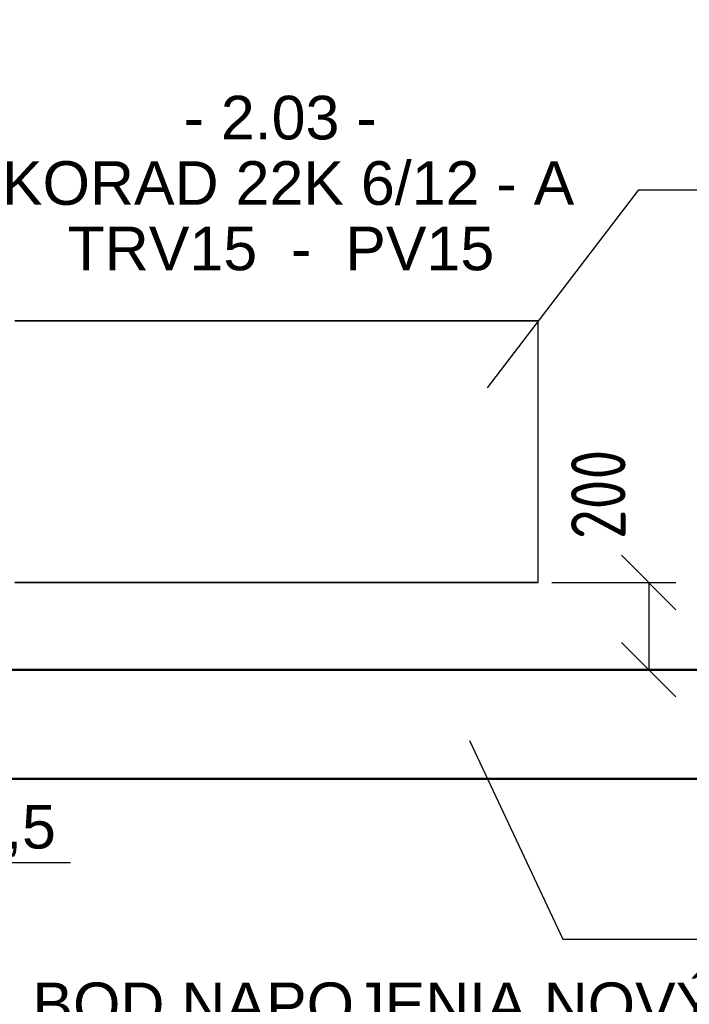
# Model space of a CAD drawing. Header units: millimetres. Extents: x 49721 to 99817, y 15126 to 82527.
# Tile 23 of 25: x 90548 to 92083, y 76314 to 78572. Entities that reach past the tile are written whole.
import ezdxf

# ---------------------------------------------------------------- set-up
doc = ezdxf.new("R2010")
doc.units = ezdxf.units.MM
doc.linetypes.add('ACAD_ISO03W100', pattern=[30, 12, -18])
doc.layers.get('Defpoints').update_dxf_attribs({"color": 2, "lineweight": 30})
doc.layers.add('2__NP___VYKUROVACIE_TELES_', color=3, linetype='Continuous', lineweight=30)
doc.layers.add('POLO_KY', color=7, linetype='Continuous')
doc.styles.add('ARIAL', font='arial.ttf')
doc.styles.add('Ras', font='isocpeur.ttf', dxfattribs={"width": 0.8})
doc.dimstyles.new('k_50', dxfattribs={"dimscale": 50, "dimtxt": 2.5, "dimasz": 2.5, "dimexe": 1.25, "dimexo": 0.625, "dimgap": 0.7, "dimtad": 1, "dimdec": 0, "dimtxsty": 'Ras', "dimblk": 'OBLIQUE', "dimcen": 2.5, "dimclrd": 256, "dimclre": 256, "dimclrt": 256, "dimadec": 0, "dimazin": 0, "dimtfac": 1, "dimtdec": 0, "dimtmove": 2, "dimatfit": 3, "dimfxl": 0, "dimlwd": -1, "dimlwe": -1, "dimarcsym": 0})

# ---------------------------------------------------------------- blocks, each defined once
blk = doc.blocks.new('_Oblique')
at = {"color": 0, "lineweight": -2}
blk.add_line((-0.5, -0.5), (0.5, 0.5), dxfattribs=at)
blk = doc.blocks.new('*D145')
for p, q in [((91768.2, 77281.4), (92052.6, 77281.4)), ((91990.1, 77281.4), (91990.1, 77081.4)), ((91925.9, 77081.4), (92052.6, 77081.4))]:
    blk.add_line(p, q)
at = {"layer": 'Defpoints', "color": 0}
for p in [(91737, 77281.4), (91894.7, 77081.4), (91990.1, 77081.4)]:
    blk.add_point(p, dxfattribs=at)
at = {"xscale": 125, "yscale": 125, "zscale": 125}
for p, rotation in [((91990.1, 77281.4), 90), ((91990.1, 77081.4), 270)]:
    blk.add_blockref('_Oblique', p, dxfattribs=dict(at, rotation=rotation))
at = {"insert": (91874.6, 77483.4), "char_height": 125, "attachment_point": 5, "rotation": 90, "style": 'Ras'}
blk.add_mtext('200', dxfattribs=at)

msp = doc.modelspace()

# ---------------------------------------------------------------- linework, layer by layer
for p, q in [((91967, 78182), (91619.5, 77727.8)), ((91967, 78182), (93877, 78182)), ((91579.6, 76919.2), (91793, 76463.7)), ((91793, 76463.7), (93913.2, 76463.7))]:
    msp.add_line(p, q)
at = {"linetype": 'Continuous', "lineweight": 50}
for p, q in [((90046.4, 77081.4), (92500.5, 77081.4)), ((90046.4, 76831.4), (92500.5, 76831.4))]:
    msp.add_line(p, q, dxfattribs=at)
at = {"color": 8, "linetype": 'ACAD_ISO03W100', "ltscale": 10}
msp.add_circle((91338, 77318.7), 2368.4, dxfattribs=at)
at = {"layer": '2__NP___VYKUROVACIE_TELES_', "color": 92}
for p, q in [((90559.5, 77881.4), (90559.5, 77881.4)), ((90594.5, 77881.4), (90594.5, 77881.4)), ((90629.5, 77881.4), (90629.5, 77881.4)), ((90664.5, 77881.4), (90664.5, 77881.4)), ((90699.5, 77881.4), (90699.5, 77881.4)), ((90734.5, 77881.4), (90734.5, 77881.4)), ((90769.5, 77881.4), (90769.5, 77881.4)), ((90804.5, 77881.4), (90804.5, 77881.4)), ((90839.5, 77881.4), (90839.5, 77881.4)), ((90874.5, 77881.4), (90874.5, 77881.4)), ((90909.5, 77881.4), (90909.5, 77881.4)), ((90944.5, 77881.4), (90944.5, 77881.4)), ((90979.5, 77881.4), (90979.5, 77881.4)), ((91014.5, 77881.4), (91014.5, 77881.4)), ((91049.5, 77881.4), (91049.5, 77881.4)), ((91084.5, 77881.4), (91084.5, 77881.4)), ((91119.5, 77881.4), (91119.5, 77881.4)), ((91154.5, 77881.4), (91154.5, 77881.4)), ((91189.5, 77881.4), (91189.5, 77881.4)), ((91224.5, 77881.4), (91224.5, 77881.4)), ((91259.5, 77881.4), (91259.5, 77881.4)), ((91294.5, 77881.4), (91294.5, 77881.4)), ((91329.5, 77881.4), (91329.5, 77881.4)), ((91364.5, 77881.4), (91364.5, 77881.4)), ((91399.5, 77881.4), (91399.5, 77881.4)), ((91434.5, 77881.4), (91434.5, 77881.4)), ((91469.5, 77881.4), (91469.5, 77881.4)), ((91504.5, 77881.4), (91504.5, 77881.4)), ((91539.5, 77881.4), (91539.5, 77881.4)), ((91574.5, 77881.4), (91574.5, 77881.4)), ((91609.5, 77881.4), (91609.5, 77881.4)), ((91644.5, 77881.4), (91644.5, 77881.4)), ((91679.5, 77881.4), (91679.5, 77881.4)), ((91714.5, 77881.4), (91714.5, 77881.4)), ((91737, 77281.4), (91737, 77881.4)), ((91737, 77281.4), (91737, 77881.4))]:
    msp.add_line(p, q, dxfattribs=at)
for points in [[(91737, 77881.4), (90537, 77881.4), (90537, 77881.4), (91737, 77881.4), (91737, 77881.4)], [(91737, 77281.4), (90537, 77281.4), (90537, 77281.4), (91737, 77281.4), (91737, 77281.4)]]:
    msp.add_lwpolyline(points, dxfattribs=at)
at = {"layer": 'POLO_KY', "color": 7}
msp.add_line((89870.4, 76639.4), (90664.8, 76639.4), dxfattribs=at)

# ---------------------------------------------------------------- texts
at = {"layer": 'POLO_KY', "color": 7, "style": 'ARIAL'}
for s, p in [('- 2.03 -', (90924, 78297.4)), ('KORAD 22K 6/12 - A', (90507.5, 78147.4)), ('TRV15  -  PV15 ', (90658, 77997.4)), ('22x1,5', (90211.8, 76671.4)), ('BOD NAPOJENIA NOVÝCH ROZVODOV', (90577.4, 76264.2))]:
    msp.add_text(s, height=100, dxfattribs=at).set_placement(p)

# ---------------------------------------------------------------- dimensions: what is measured, and where the dimension line sits
dim = msp.add_linear_dim(base=(91990.1, 77081.4), p1=(91737, 77281.4), p2=(91894.7, 77081.4), angle=90, dimstyle='k_50')
dim.commit()
dim.dimension.update_dxf_attribs({"geometry": '*D145', "text_midpoint": (91874.6, 77483.4), "dimtype": 160})

doc.saveas('drawing.dxf')
